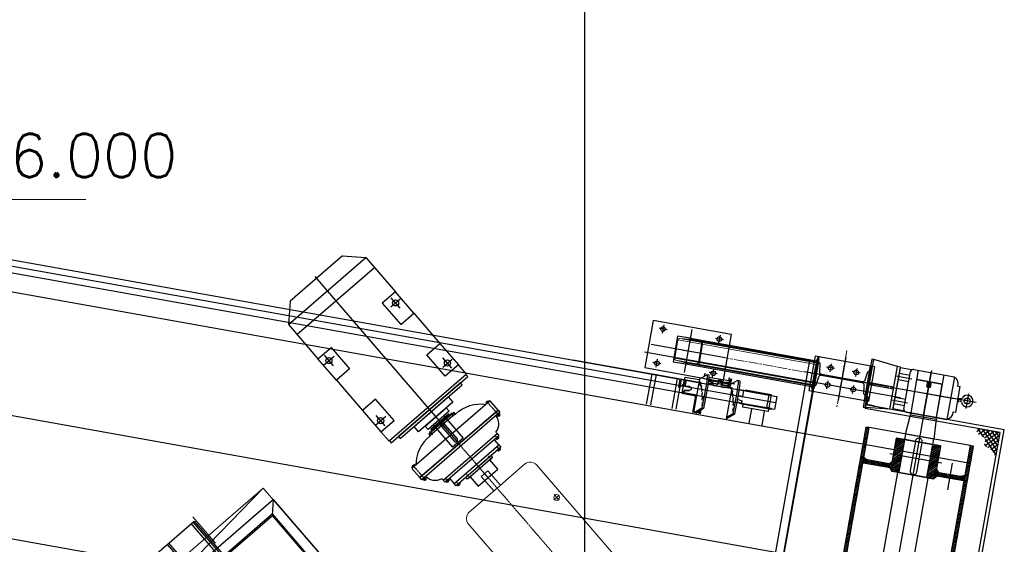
# Model space of a CAD drawing. Header units: inches. Extents: x -204116 to 930598, y -391373 to 256461.
# Tile 60 of 225: x 2066 to 7740, y 38818 to 41839. Entities that reach past the tile are written whole.
import ezdxf

# ---------------------------------------------------------------- set-up
doc = ezdxf.new("R2010")
doc.units = ezdxf.units.IN
doc.header["$LTSCALE"] = 10
doc.header["$MEASUREMENT"] = 0
doc.linetypes.add('CENTER', pattern=[2, 1.25, -0.25, 0.25, -0.25])
doc.linetypes.add('CHAIN', pattern=[0.3543, 0.2362, -0.0295, 0.0591, -0.0295])
for name, color, linetype, lineweight in [('CHATCH', 15, 'Continuous', 5), ('CSYMBOLS', 3, 'Continuous', 15), ('CTEXT2', 3, 'Continuous', 25)]:
    doc.layers.add(name, color=color, linetype=linetype, lineweight=lineweight)
doc.layers.add('CHUTES', color=161, linetype='Continuous')
doc.styles.get("Standard").update_dxf_attribs({"font": 'simplex.shx'})
pattern_1 = [(34.87333, (1615.108, 38260.726), (4.901447, -7.033035), [])]
pattern_2 = [(304.87333, (4645.667, 36210.9455), (-7.033035, -4.901447), [])]

# ---------------------------------------------------------------- blocks, each defined once
blk = doc.blocks.new('A$C1C996791')
at = {"layer": 'CHUTES'}
for p, q in [((0, 199.9), (0, -199.9)), ((20, 199.9), (20, -199.9)), ((269.7, 199.9), (269.7, -199.9))]:
    blk.add_line(p, q, dxfattribs=at)
for points in [[(0, 199.9), (269.7, 199.9)], [(269.7, 189.9), (20, 189.9)], [(20, 177.5), (269.7, 177.5)], [(269.7, 6.2), (20, 6.2)], [(20, -6.2), (269.7, -6.2)], [(269.7, -199.9), (0, -199.9)], [(20, -177.5), (269.7, -177.5)], [(269.7, -189.9), (20, -189.9)]]:
    blk.add_lwpolyline(points, dxfattribs=at)
blk = doc.blocks.new('EB5')
at = {"layer": 'CHATCH'}
for p, q in [((-4.123, -0.68), (-2.479, -0.68)), ((-3.883, -0.395), (-2.479, -0.395)), ((-3.516, -0.109), (-2.479, -0.109)), ((-4.397, -1.252), (-2.479, -1.252)), ((-4.288, -0.966), (-2.479, -0.966)), ((-4.459, -1.537), (-2.479, -1.537)), ((-0.499, -2.101), (-2.479, -2.101)), ((-0.561, -2.387), (-2.479, -2.387)), ((-0.67, -2.672), (-2.479, -2.672)), ((-0.835, -2.958), (-2.479, -2.958)), ((-1.075, -3.244), (-2.479, -3.244)), ((-1.442, -3.53), (-2.479, -3.53))]:
    blk.add_line(p, q, dxfattribs=at)
at = {"layer": 'CSYMBOLS'}
for p, q in [((-2.479, 0.961), (-2.479, -4.519)), ((19.597, -1.819), (-5.259, -1.819))]:
    blk.add_line(p, q, dxfattribs=at)
blk.add_circle((-2.479, -1.819), 2, dxfattribs=at)

msp = doc.modelspace()

# ---------------------------------------------------------------- hatches: boundary and pattern name
at = {"ltscale": 1.5}
h = msp.add_hatch(dxfattribs=at)
h.set_pattern_fill('ANSI31', color=250, scale=2.7)
h.set_pattern_definition(pattern_1)
h.paths.add_polyline_path([(6680.7, 37914.7), (6962, 39489.8), (6944.3, 39492.9), (6942, 39491.3), (6661.3, 37920.2), (6663, 37917.8)])
at = {"linetype": 'Continuous'}
h = msp.add_hatch(dxfattribs=at)
h.set_pattern_fill('ANSI37', color=250, scale=150, angle=-90, style=0)
h.set_pattern_definition([(124.8733262, (1272106.667, -43640.657), (15.38284026, 10.72057486), []), (34.8733262, (1272106.667, -43640.657), (10.72057486, -15.38284026), [])])
edge = h.paths.add_edge_path()
edge.add_spline(control_points=[(7689.3, 39307.7), (7684.4, 39329.7), (7676.2, 39366.7), (7615.4, 39383.9), (7644.6, 39437), (7582, 39444.7), (7579.7, 39475.3), (7578.8, 39486.2)], knot_values=[0, 0, 0, 0, 64.288846, 108.136479, 138.602801, 193.667796, 224.500557, 224.500557, 224.500557, 224.500557], degree=3, periodic=0)
edge.add_line((7578.8, 39486.2), (7716.8, 39461.6))
edge.add_line((7716.8, 39461.6), (7689.3, 39307.7))
at = {"ltscale": 1.5}
h = msp.add_hatch(dxfattribs=at)
h.set_pattern_fill('ANSI31', color=250, scale=2.7)
h.set_pattern_definition([(34.87333, (5549.1545, 37385.386), (4.901447, -7.033035), [])])
h.paths.add_polyline_path([(7165.6, 39420.9), (7132, 39232.9), (7129.7, 39231.2), (7091.8, 39238), (7090.1, 39240.3), (7096.8, 39277.7), (7091.9, 39278.6), (7118.8, 39429.2), (7121.1, 39430.9), (7163.9, 39423.2)])
h = msp.add_hatch(dxfattribs=at)
h.set_pattern_fill('ANSI31', color=250, scale=2.7)
h.set_pattern_definition(pattern_1)
h.paths.add_polyline_path([(7279.2, 37807.8), (7281.5, 37809.4), (7562.1, 39380.5), (7560.5, 39382.9), (7542.8, 39386), (7261.5, 37810.9)])
h = msp.add_hatch(dxfattribs=at)
h.set_pattern_fill('ANSI31', color=250, scale=2.7)
h.set_pattern_definition([(34.87333, (5558.999, 37383.628), (4.901447, -7.033035), [])])
h.paths.add_polyline_path([(7328, 39391.9), (7294.4, 39203.9), (7296, 39201.5), (7333.9, 39194.8), (7336.2, 39196.4), (7342.9, 39233.8), (7347.9, 39232.9), (7374.8, 39383.5), (7373.1, 39385.8), (7330.3, 39393.5)])
h = msp.add_hatch(color=250, dxfattribs=at)
h.dxf.hatch_style = 1
h.paths.add_polyline_path([(6926.9, 39287.8), (6926, 39287.9), (6931.2, 39317.5), (6951.5, 39303.7), (6927.8, 39292.7)])
h = msp.add_hatch(dxfattribs=at)
h.set_pattern_fill('ANSI31', color=250, scale=2.7, angle=90)
h.set_pattern_definition([(304.87333, (4635.8225, 36212.704), (-7.033035, -4.901447), [])])
h.paths.add_polyline_path([(7093.3, 39258.1), (7096.8, 39277.7), (6951.5, 39303.7), (6927.8, 39292.7), (6926.9, 39287.8)])
h = msp.add_hatch(color=250, dxfattribs=at)
h.dxf.hatch_style = 1
h.paths.add_polyline_path([(7339.4, 39214.1), (7337, 39200.3), (7353.2, 39211.6)])
h.paths.add_polyline_path([(7093.3, 39258.1), (7090.8, 39244.3), (7079.5, 39260.5)])
h.paths.add_polyline_path([(7347.9, 39232.9), (7350.3, 39246.7), (7361.6, 39230.5)])
h.paths.add_polyline_path([(7091.9, 39278.6), (7094.4, 39292.4), (7078.1, 39281.1)])
h = msp.add_hatch(dxfattribs=at)
h.set_pattern_fill('ANSI31', color=250, scale=2.7, angle=90)
h.set_pattern_definition(pattern_2)
h.paths.add_polyline_path([(7425.5, 39198.7), (7429, 39218.4), (7342.9, 39233.8), (7339.4, 39214.1)])
h = msp.add_hatch(dxfattribs=at)
h.set_pattern_fill('ANSI31', color=250, scale=2.7, angle=90)
h.set_pattern_definition(pattern_2)
h.paths.add_polyline_path([(7505.8, 39184.4), (7506.7, 39189.3), (7488.2, 39207.8), (7432.1, 39217.9), (7428.6, 39198.2)])
h = msp.add_hatch(color=250, dxfattribs=at)
h.dxf.hatch_style = 1
h.paths.add_polyline_path([(7505.8, 39184.4), (7506.8, 39184.2), (7512, 39213.7), (7488.2, 39207.8), (7506.7, 39189.3)])

# ---------------------------------------------------------------- linework, layer by layer
at = {"color": 250}
for p, q in [((5322.3, 32819.1), (5322.4, 46289.6)), ((-19621.3, 44321.5, 0), (6429.6, 39668.6, 0)), ((6423, 39631.7, 0), (-19621.3, 44283.4, -0.7)), ((6416.5, 39594.8, 0), (-19621.2, 44245.3, 0)), ((-19620.2, 43424.9, 2), (7557.7, 38570.7, 2)), ((7544.9, 39284.1), (-5808.5, 41669.1, -0.3)), ((3614.3, 40083.6, 13261716.8), (4061, 40469.1, 13261716.8)), ((3927, 40479, 13261716.8), (3624.2, 40217.6, 13261716.8)), ((3927, 40479, 13261716.8), (4061, 40469.1, 13261716.8)), ((4061, 40469.1, 13261716.8), (4231.2, 40271.9, 13261716.8)), ((3663.3, 40026.8, 13261716.8), (4110, 40412.3, 13261716.8)), ((3766.3, 40359, 13261716.8), (4591, 39403.5, 13261716.8)), ((7298.8, 37905.9), (-6054.7, 40290.9, -0.3)), ((4205.8, 40184.6, 13261716.8), (4259.2, 40230.7, 13261716.8)), ((4258.6, 40177.4, 13261716.8), (4206.4, 40237.9, 13261716.8)), ((3624.2, 40217.6, 13261716.8), (3614.3, 40083.6, 13261716.8)), ((4337.7, 40148.5, 13261716.8), (4488, 39974.4, 13261716.8)), ((3614.3, 40083.6, 13261716.8), (3784.5, 39886.4, 13261716.8)), ((5796.5, 40053.5, 6145078.7), (5750.2, 40061.7, 6145078.7)), ((5777.4, 40080.7, 6145078.7), (5769.2, 40034.5, 6145078.7)), ((5857.5, 40017.2, 6145078.7), (5831.1, 39869.5, 6145078.7)), ((5931.4, 40004, 6145078.7), (5857.5, 40017.2, 6145078.7)), ((5940.3, 40053.9, -31.1), (5896.1, 39806.4, -31.1)), ((5930.8, 40000.8, 6145078.7), (5931.4, 40004, 6145078.7)), ((6121.3, 39995.4, 6145078.7), (6075, 40003.7, 6145078.7)), ((6102.3, 40022.7, 6145078.7), (6094, 39976.4, 6145078.7)), ((6132.3, 39891.9, -31.1), (5704.1, 39968.4, -31.1)), ((3817.7, 39849.6, 13261716.8), (3878.2, 39901.8, 13261716.8)), ((3874, 39845.5, 13261716.8), (3821.8, 39906, 13261716.8)), ((4557.2, 39831.5, 13261716.8), (4505, 39891.9, 13261716.8)), ((6668.8, 39867.2, -31.1), (6674.1, 39896.7, -31.1)), ((6668.8, 39867.2, -31.1), (6674.1, 39896.7, -31.1)), ((6826.2, 39895.6, -31.1), (6782, 39648.2, -31.1)), ((6826.2, 39895.6, -31.1), (6782, 39648.2, -31.1)), ((4504.4, 39838.7, 13261716.8), (4557.8, 39884.7, 13261716.8)), ((4641.2, 39796.9, 13261716.8), (4594.5, 39851, 13261716.8)), ((5256.1, 39880.8), (5905.5, 39764.8)), ((5448.5, 39846.4), (5708, 39800.1)), ((5761.3, 39856.6, 6145078.7), (5715, 39864.8, 6145078.7)), ((5734, 39837.6, 6145078.7), (5742.3, 39883.9, 6145078.7)), ((5831.1, 39869.5, 6145078.7), (5905, 39856.3, 6145078.7)), ((5905, 39856.3, 6145078.7), (5905.5, 39859.5, 6145078.7)), ((6671.4, 39882, -31.1), (6663.6, 39883.4, -31.1)), ((6671.4, 39882, -31.1), (6663.6, 39883.4, -31.1)), ((6762.2, 39830.2, -31.1), (6716, 39838.4, -31.1)), ((6762.2, 39830.2, -31.1), (6716, 39838.4, -31.1)), ((6743.2, 39857.4, -31.1), (6735, 39811.2, -31.1)), ((6743.2, 39857.4, -31.1), (6735, 39811.2, -31.1)), ((6890.9, 39831.1, -31.1), (6882.6, 39784.8, -31.1)), ((6890.9, 39831.1, -31.1), (6882.6, 39784.8, -31.1)), ((6964.1, 39814.4, -31.1), (6969.4, 39844, -31.1)), ((7125.1, 39841.6), (6988.4, 39881.2, -31.1)), ((7140.1, 39834.3), (7097.7, 39597.1)), ((7206.7, 39822.4), (7140.1, 39834.3)), ((5708, 39800.1), (5676.7, 39625.2)), ((5703.8, 39620.7), (5735, 39795.3)), ((5708, 39800.1), (5735, 39795.3)), ((5735, 39795.3), (5857.4, 39773.4)), ((5826.3, 39599.3), (5857.4, 39773.4)), ((5857.4, 39773.4), (5879.3, 39769.5)), ((5897.6, 39766.2), (5900.2, 39781)), ((5900.2, 39781), (5984.2, 39766)), ((5985.1, 39770.9), (6026.6, 39794.6)), ((6012.8, 39786.8), (6016.1, 39804)), ((6022.6, 39796.2), (6021.8, 39791.9)), ((6027, 39794.7), (6036.8, 39793)), ((6028.3, 39794.5), (6028.5, 39795.2)), ((6152.3, 39758.6), (6038, 39779)), ((6086.1, 39798.6, 6145078.7), (6039.9, 39806.8, 6145078.7)), ((6058.9, 39779.6, 6145078.7), (6067.1, 39825.8, 6145078.7)), ((6155.1, 39779.2), (6151.2, 39758.8)), ((7018.3, 39733.7, -31.1), (6590, 39810.1, -31.1)), ((7018.3, 39733.7, -31.1), (6590, 39810.1, -31.1)), ((6909.9, 39803.8, -31.1), (6863.6, 39812.1, -31.1)), ((6909.9, 39803.8, -31.1), (6863.6, 39812.1, -31.1)), ((6966.8, 39829.2, -31.1), (6974.6, 39827.8, -31.1)), ((7098.7, 39602.5), (7139.1, 39828.9)), ((7116.8, 39787.2), (7206.6, 39771.1)), ((7132.2, 39790), (7132.1, 39789.6)), ((7132.2, 39790), (7132.2, 39790.4)), ((7218.2, 39824.9), (7453.4, 39782.9)), ((7453.4, 39782.9), (7409.5, 39536.8)), ((3891.1, 39763, 13261716.8), (4041.3, 39588.9, 13261716.8)), ((5848.2, 39595.3), (5879.3, 39769.5)), ((5879.3, 39769.5), (5896.1, 39766.5)), ((5896.1, 39766.5), (5882.1, 39687.7)), ((5896.1, 39766.5), (5905.5, 39764.8)), ((5898.6, 39726.2), (5905.5, 39764.8)), ((5899.7, 39726), (5898.6, 39726.2)), ((5906.6, 39764.6), (5899.7, 39726)), ((5925.6, 39725.8), (5899.7, 39726)), ((5905.5, 39764.8), (5906.6, 39764.6)), ((5906.6, 39764.6), (5981.6, 39751.2)), ((5950.3, 39576), (5985.1, 39770.9)), ((5980.3, 39737.2), (5985.2, 39736.4)), ((5983.4, 39755), (5988.3, 39754.1)), ((6023.4, 39744.6), (5997.7, 39601)), ((6033.2, 39742.9), (6007.5, 39599.2)), ((6035.5, 39756.8), (6052.1, 39753.9)), ((6049.5, 39757), (6036.1, 39761.4)), ((6037.3, 39771.4), (6051.3, 39766.8)), ((6051.3, 39766.8), (6049.5, 39757)), ((6058.2, 39746.6), (6049.5, 39757)), ((6051.3, 39766.8), (6060, 39756.4)), ((6060, 39756.4), (6058.2, 39746.6)), ((6090, 39740.9), (6058.2, 39746.6)), ((6091.9, 39750.7), (6060, 39756.4)), ((6084.5, 39728.8), (6086.8, 39741.5)), ((6089.2, 39753.9), (6090.1, 39758.8)), ((6091.9, 39750.7), (6089.2, 39753.8)), ((6090, 39740.9), (6091.9, 39750.7)), ((6096, 39762.8), (6090.2, 39758.9)), ((6109, 39724.2), (6114.7, 39754.2)), ((6110.7, 39760.1), (6114.6, 39754.3)), ((6111.9, 39739.5), (6113.8, 39749.3)), ((6114.5, 39736.5), (6111.9, 39739.6)), ((6113.8, 39749.4), (6116.3, 39746.3)), ((6116.3, 39746.3), (6114.5, 39736.5)), ((6146.3, 39730.8), (6114.5, 39736.5)), ((6148.1, 39740.6), (6116.3, 39746.3)), ((6139.2, 39541.1), (6172.5, 39718)), ((6139.4, 39751), (6157.9, 39751.8)), ((6148.1, 39740.6), (6139.4, 39751)), ((6146, 39730.9), (6145.5, 39728.3)), ((6146.3, 39730.8), (6148.1, 39740.6)), ((6156.1, 39742), (6147.3, 39741.6)), ((6148, 39741.7), (6147.9, 39740.9)), ((6152.3, 39758.6), (6157.9, 39751.8)), ((6153.1, 39726.2), (6156.1, 39742)), ((6156.1, 39742), (6157.9, 39751.8)), ((6157.9, 39751.8), (6161.6, 39771.4)), ((6167.5, 39770.3), (6158.9, 39724.5)), ((6160.6, 39723.9), (6163.3, 39739.1)), ((6160.7, 39734.4), (6162.4, 39734.2)), ((6163.3, 39739.1), (6204.7, 39762.8)), ((6164.4, 39722.6), (6166.5, 39722.3)), ((6205.2, 39762.9), (6215, 39761.2)), ((6643.3, 39724.4, -31.1), (6635.4, 39725.9, -31.1)), ((6643.3, 39724.4, -31.1), (6635.4, 39725.9, -31.1)), ((6744.7, 39731.7, -31.1), (6698.4, 39740, -31.1)), ((6744.7, 39731.7, -31.1), (6698.4, 39740, -31.1)), ((6717.4, 39712.7, -31.1), (6725.7, 39759, -31.1)), ((6717.4, 39712.7, -31.1), (6725.7, 39759, -31.1)), ((6865.1, 39686.4, -31.1), (6873.3, 39732.6, -31.1)), ((6865.1, 39686.4, -31.1), (6873.3, 39732.6, -31.1)), ((7460.1, 39578.4), (7486.5, 39726.4)), ((7471.9, 39729), (7486.5, 39726.4)), ((5882.1, 39687.7), (5963.1, 39673.2)), ((5883, 39692.6), (5892.3, 39691)), ((5892.3, 39691), (5894.7, 39704.3)), ((5893.4, 39690.8), (5892.3, 39691)), ((5895.8, 39704.1), (5893.4, 39690.8)), ((5968.4, 39677.4), (5893.4, 39690.8)), ((5924.3, 39704), (5894.7, 39704.3)), ((5894.7, 39704.3), (5895.8, 39704.1)), ((5895.8, 39704.1), (5925.3, 39703.8)), ((5945.9, 39576.8), (5963.1, 39673.2)), ((5963.1, 39673.2), (5967.5, 39672.5)), ((6201.6, 39712.8), (6175.9, 39569.1)), ((6211.4, 39711), (6185.7, 39567.4)), ((6207.1, 39675.5), (6231.5, 39666.8)), ((6232.5, 39666.6), (6208.1, 39675.3)), ((6211.2, 39710.2), (6239.4, 39705.2)), ((6231.5, 39666.8), (6232.5, 39666.6)), ((6232.5, 39666.6), (6239.4, 39705.2)), ((6239.4, 39705.2), (6385.1, 39679.1)), ((6248.5, 39706.6), (6248, 39703.6)), ((6248.5, 39706.6), (6396.2, 39680.2)), ((6372, 39605.3), (6385.1, 39679.1)), ((6396.2, 39680.2), (6382.4, 39603.4)), ((6429.6, 39668.6, 0), (6416.5, 39594.8, 0)), ((6892.3, 39705.4, -31.1), (6846.1, 39713.6, -31.1)), ((6892.3, 39705.4, -31.1), (6846.1, 39713.6, -31.1)), ((6938.6, 39671.7, -31.1), (6946.5, 39670.3, -31.1)), ((7474.4, 39660.2), (7490.6, 39657.3)), ((7533.6, 39684.7), (7518.6, 39600.6)), ((4777, 39643.3, 13261716.8), (4326.6, 39254.6, 13261716.8)), ((4753, 39632.1, 13261716.8), (4753.5, 39633.5, 13261716.8)), ((4757.7, 39626.7, 13261716.8), (4753, 39632.1, 13261716.8)), ((4753.5, 39633.5, 13261716.8), (4766, 39644.2, 13261716.8)), ((4761.3, 39629.8, 13261716.8), (4756.6, 39635.2, 13261716.8)), ((4768.5, 39636, 13261716.8), (4763.9, 39641.4, 13261716.8)), ((4766, 39644.2, 13261716.8), (4767.5, 39644.5, 13261716.8)), ((4767.5, 39644.5, 13261716.8), (4772.1, 39639.1, 13261716.8)), ((4822.8, 39590.3, 13261716.8), (4777, 39643.3, 13261716.8)), ((6226.2, 39631.3), (6198, 39636.4)), ((6201.2, 39654.4), (6228.6, 39644.6)), ((6220, 39632.4), (6219, 39626.5)), ((6396.2, 39594.9), (6219, 39626.5)), ((6226.2, 39631.3), (6228.6, 39644.6)), ((6226.2, 39631.3), (6372, 39605.3)), ((6233.7, 39623.9), (6230.9, 39608.1)), ((6378.6, 39581.8), (6230.9, 39608.1)), ((6397.2, 39600.8), (6372, 39605.3)), ((7081.2, 39595.4), (6939.1, 39605.6, -31.1)), ((7092.2, 39649.4), (7182, 39633.3)), ((7473.3, 39652.4), (7469.4, 39630.4)), ((7471.6, 39644.7), (7487.9, 39641.8)), ((4116.3, 39503.7, 13261716.8), (4176.8, 39555.9, 13261716.8)), ((4172.6, 39499.5, 13261716.8), (4120.4, 39560, 13261716.8)), ((4822.8, 39590.3, 13261716.8), (4372.4, 39201.6, 13261716.8)), ((4435.9, 39481, 13261716.8), (4537.1, 39568.3, 13261716.8)), ((4541.7, 39563, 13261716.8), (4440.4, 39475.7, 13261716.8)), ((4510.2, 39558.4, 13261716.8), (4621.3, 39429.7, 13261716.8)), ((4541.7, 39563, 13261716.8), (4537.1, 39568.3, 13261716.8)), ((4813.9, 39561.6, 13261716.8), (4818.6, 39556.1, 13261716.8)), ((4817.5, 39564.7, 13261716.8), (4822.2, 39559.3, 13261716.8)), ((4818.6, 39556.1, 13261716.8), (4820, 39556.4, 13261716.8)), ((4820, 39556.4, 13261716.8), (4832.5, 39567.2, 13261716.8)), ((4822.7, 39558.7, 13261716.8), (4826.7, 39554.1, 13261716.8)), ((4824.7, 39570.9, 13261716.8), (4829.4, 39565.5, 13261716.8)), ((4826.7, 39554.1, 13261716.8), (4833.9, 39560.3, 13261716.8)), ((4828.1, 39554, 13261716.8), (4826.7, 39554.1, 13261716.8)), ((4828.1, 39554, 13261716.8), (4833.8, 39558.9, 13261716.8)), ((4833, 39568.6, 13261716.8), (4828.3, 39574, 13261716.8)), ((4829.9, 39564.9, 13261716.8), (4833.9, 39560.3, 13261716.8)), ((4832.5, 39567.2, 13261716.8), (4833, 39568.6, 13261716.8)), ((4833.8, 39558.9, 13261716.8), (4833.9, 39560.3, 13261716.8)), ((5997.7, 39601), (5953.2, 39575.4)), ((5963, 39573.7), (5965.6, 39575.2)), ((5965.2, 39573.3), (5965.6, 39575.2)), ((6007.5, 39599.2), (5965.6, 39575.2)), ((5976.8, 39581.6), (5975, 39571.6)), ((5982.9, 39585.1), (5980.2, 39570.7)), ((5986.1, 39569.6), (5989.7, 39589)), ((5989.8, 39569), (5994, 39591.5)), ((6007.5, 39599.2), (5997.7, 39601)), ((6185.7, 39567.4), (6139.7, 39541)), ((6175.9, 39569.1), (6140.7, 39549)), ((6175.9, 39569.1), (6185.7, 39567.4)), ((6270.2, 39515.4), (6285.1, 39598.5)), ((6344, 39502), (6358.9, 39585.3)), ((6381.4, 39597.5), (6378.6, 39581.8)), ((6397.2, 39600.8), (6396.2, 39594.9)), ((7164.3, 39585.2), (7097.7, 39597.1)), ((7174.2, 39578.8), (7409.5, 39536.8)), ((7445.4, 39581), (7460.1, 39578.4)), ((4449.7, 39506.1, 13261716.8), (4560.7, 39377.4, 13261716.8)), ((4486.9, 39507.3, 13261716.8), (4570, 39411, 13261716.8)), ((4503.5, 39521.7, 13261716.8), (4586.7, 39425.4, 13261716.8)), ((4194.6, 39411.4, 13261716.8), (4147.8, 39465.5, 13261716.8)), ((4440.4, 39475.7, 13261716.8), (4435.9, 39481, 13261716.8)), ((4819.4, 39435.5, 13261716.8), (4824.1, 39430.1, 13261716.8)), ((4827.7, 39433.2, 13261716.8), (4823, 39438.6, 13261716.8)), ((4827.2, 39431.8, 13261716.8), (4827.7, 39433.2, 13261716.8)), ((4621.3, 39429.7, 13261716.8), (4560.7, 39377.4, 13261716.8)), ((4827.5, 39389.7, 13261716.8), (4801.4, 39420, 13261716.8)), ((4808.6, 39426.2, 13261716.8), (4813.2, 39420.8, 13261716.8)), ((4812.2, 39429.3, 13261716.8), (4816.9, 39423.9, 13261716.8)), ((4813.2, 39420.8, 13261716.8), (4814.7, 39421.1, 13261716.8)), ((4814.7, 39421.1, 13261716.8), (4827.2, 39431.8, 13261716.8)), ((4818.7, 39360.9, 13261716.8), (4823.3, 39355.5, 13261716.8)), ((4822.3, 39364, 13261716.8), (4826.9, 39358.6, 13261716.8)), ((4823.3, 39355.5, 13261716.8), (4824.8, 39355.8, 13261716.8)), ((4824.8, 39355.8, 13261716.8), (4837.3, 39366.6, 13261716.8)), ((4829.5, 39370.3, 13261716.8), (4834.2, 39364.9, 13261716.8)), ((4837.8, 39368, 13261716.8), (4833.1, 39373.4, 13261716.8)), ((4837.3, 39366.6, 13261716.8), (4837.8, 39368, 13261716.8)), ((4327.3, 39265.6, 13261716.8), (4326.8, 39264.2, 13261716.8)), ((4326.8, 39264.2, 13261716.8), (4331.5, 39258.8, 13261716.8)), ((4339.8, 39276.4, 13261716.8), (4327.3, 39265.6, 13261716.8)), ((4335.1, 39261.9, 13261716.8), (4330.5, 39267.3, 13261716.8)), ((4342.3, 39268.1, 13261716.8), (4337.7, 39273.5, 13261716.8)), ((4341.3, 39276.6, 13261716.8), (4339.8, 39276.4, 13261716.8)), ((4345.9, 39271.2, 13261716.8), (4341.3, 39276.6, 13261716.8)), ((4690.4, 39250.2, 13261716.8), (4758.2, 39308.8, 13261716.8)), ((4372.4, 39201.6, 13261716.8), (4326.6, 39254.6, 13261716.8)), ((4402.1, 39206.1, 13261716.8), (4406.8, 39200.7, 13261716.8)), ((4392.4, 39188.3, 13261716.8), (4387.7, 39193.7, 13261716.8)), ((4391.3, 39196.8, 13261716.8), (4396, 39191.4, 13261716.8)), ((4393.8, 39188.6, 13261716.8), (4392.4, 39188.3, 13261716.8)), ((4406.3, 39199.3, 13261716.8), (4393.8, 39188.6, 13261716.8)), ((4396.5, 39190.8, 13261716.8), (4400.5, 39186.2, 13261716.8)), ((4398.5, 39203, 13261716.8), (4403.2, 39197.6, 13261716.8)), ((4407.7, 39192.4, 13261716.8), (4400.5, 39186.2, 13261716.8)), ((4401.9, 39186.1, 13261716.8), (4400.5, 39186.2, 13261716.8)), ((4407.6, 39191, 13261716.8), (4401.9, 39186.1, 13261716.8)), ((4403.7, 39197.1, 13261716.8), (4407.7, 39192.4, 13261716.8)), ((4406.8, 39200.7, 13261716.8), (4406.3, 39199.3, 13261716.8)), ((4407.6, 39191, 13261716.8), (4407.7, 39192.4, 13261716.8)), ((4527.1, 39173.8, 13261716.8), (4522.4, 39179.2, 13261716.8)), ((4526, 39182.3, 13261716.8), (4530.7, 39176.9, 13261716.8)), ((4528.5, 39174, 13261716.8), (4527.1, 39173.8, 13261716.8)), ((4541, 39184.8, 13261716.8), (4528.5, 39174, 13261716.8)), ((4533.2, 39188.5, 13261716.8), (4537.9, 39183.1, 13261716.8)), ((4536.8, 39191.6, 13261716.8), (4541.5, 39186.2, 13261716.8)), ((4541.5, 39186.2, 13261716.8), (4541, 39184.8, 13261716.8)), ((4570.1, 39167.5, 13261716.8), (4544, 39197.8, 13261716.8)), ((4590.1, 39154.2, 13261716.8), (4585.5, 39159.6, 13261716.8)), ((4589.1, 39162.8, 13261716.8), (4593.8, 39157.4, 13261716.8)), ((4591.6, 39154.5, 13261716.8), (4590.1, 39154.2, 13261716.8)), ((4604.1, 39165.3, 13261716.8), (4591.6, 39154.5, 13261716.8)), ((4596.3, 39169, 13261716.8), (4601, 39163.6, 13261716.8)), ((4599.9, 39172.1, 13261716.8), (4604.6, 39166.7, 13261716.8)), ((4604.6, 39166.7, 13261716.8), (4604.1, 39165.3, 13261716.8)), ((3529, 39076, 17682291.1), (2125.5, 37864.6, 17682291.1)), ((3522.2, 38984.3, 17682291.1), (3529, 39076, 17682291.1)), ((4571.8, 37867.8, 17682291.1), (3529, 39076, 17682291.1)), ((3522.9, 38992.8, 17682291.1), (2208.7, 37858.5, 17682291.1)), ((2217.2, 37857.8, 17682291.1), (3522.2, 38984.3, 17682291.1)), ((5143.3, 37106.2, 17682291.1), (3522.2, 38984.3, 17682291.1)), ((4527.1, 37829.3, 17682291.1), (3522.9, 38992.8, 17682291.1))]:
    msp.add_line(p, q, dxfattribs=at)
at = {"color": 250, "lineweight": 0}
for p, q in [((5869.9, 40003.1, 6145078.7), (5928.3, 39998.9, 6145078.7)), ((5869.9, 40003.1, 6145078.7), (6655.8, 39862.7, -31.1)), ((5899.1, 40001, -31.1), (6656.3, 39865.7, -31.1)), ((5930.8, 40000.8, 6145078.7), (5931.4, 40004, 6145078.7)), ((5840.6, 39889.8, 6145078.7), (5859.3, 39994.9, 6145078.7)), ((5859.3, 39994.9, 6145078.7), (6654, 39852.9, -31.1)), ((5928.3, 39998.9, 6145078.7), (6656.9, 39868.7, -31.1)), ((5988.7, 39981.9, 6145078.7), (5932.5, 39998.1, 6145078.7)), ((5977, 39865.4, 6145078.7), (5995.8, 39970.5, 6145078.7)), ((6005.2, 39990.8, 6145078.7), (5978.8, 39843.1, 6145078.7)), ((5840.6, 39889.8, 6145078.7), (6635.3, 39747.9, -31.1)), ((5903.8, 39862.2, 6145078.7), (5847.6, 39878.4, 6145078.7)), ((5847.6, 39878.4, 6145078.7), (6633.5, 39738.1, -31.1)), ((5875.7, 39870.3, -31.1), (6633, 39735.1, -31.1)), ((5903.8, 39862.2, 6145078.7), (6632.5, 39732.1, -31.1)), ((5905, 39856.3, 6145078.7), (5905.5, 39859.5, 6145078.7)), ((5908.1, 39861.4, 6145078.7), (5966.4, 39857.2, 6145078.7))]:
    msp.add_line(p, q, dxfattribs=at)
at = {"color": 250, "linetype": 'Continuous'}
for p, q in [((5931.4, 40004, 6145078.7), (6657.8, 39874.2, -31.1)), ((5905, 39856.3, 6145078.7), (6631.5, 39726.6, -31.1)), ((6668.8, 39867.2, -31.1), (6619.6, 39876, -31.1)), ((6668.8, 39867.2, -31.1), (6619.6, 39876, -31.1)), ((6659.6, 39884.1, -31.1), (6629.7, 39716.7, -31.1)), ((6659.6, 39884.1, -31.1), (6629.7, 39716.7, -31.1)), ((6671.4, 39882, -31.1), (6641.5, 39714.6, -31.1)), ((6671.4, 39882, -31.1), (6641.5, 39714.6, -31.1)), ((6659.6, 39884.1, -31.1), (6671.4, 39882, -31.1)), ((6659.6, 39884.1, -31.1), (6671.4, 39882, -31.1)), ((7081.2, 39595.4), (7125.1, 39841.6)), ((7096.9, 39592.6), (7140.9, 39838.7)), ((7140.9, 39838.7), (7125.1, 39841.6)), ((6629.7, 39716.7, -31.1), (6641.5, 39714.6, -31.1)), ((6629.7, 39716.7, -31.1), (6641.5, 39714.6, -31.1)), ((6941.8, 39620.3, -31.1), (6938.2, 39600.7, -31.1)), ((7096.9, 39592.6), (7081.2, 39595.4))]:
    msp.add_line(p, q, dxfattribs=at)
at = {"color": 250, "linetype": 'CHAIN', "lineweight": 0, "ltscale": 23.990969}
for p, q in [((7493.4, 39648.8, 6989341), (5793.7, 39952.4, 6989341)), ((7493.4, 39648.8, -31.1), (5793.7, 39952.4, -31.1)), ((6833, 39933.6, -31.1), (6775.3, 39610.2, -31.1)), ((6833, 39933.6, -31.1), (6775.3, 39610.2, -31.1))]:
    msp.add_line(p, q, dxfattribs=at)
at = {"color": 250, "ltscale": 12.946239}
msp.add_line((7141, 39661), (5666, 39924.4), dxfattribs=at)
msp.add_line((7141, 39661), (5666, 39924.4), dxfattribs=at)
at = {"color": 250, "linetype": 'Continuous', "extrusion": (-0.175825, -0.984421, 0)}
for p, q in [((6225.7, 37670.9, -31.1), (6619.6, 39876, -31.1)), ((6274.9, 37662.1, -31.1), (6668.8, 39867.2, -31.1))]:
    msp.add_line(p, q, dxfattribs=at)
at = {"color": 250, "lineweight": 0, "extrusion": (-0.175825, -0.984421, 0)}
msp.add_line((6270, 37663, -31.1), (6663.9, 39868.1, -31.1), dxfattribs=at)
at = {"color": 250, "ltscale": 1.5}
for p, q in [((7320.5, 39819.4), (6903, 37481.3)), ((7382.3, 39738.7), (7234.7, 39765.1)), ((7313.2, 39721.6), (7293.5, 39725.1)), ((7300.8, 39754.3), (7295.5, 39724.8)), ((7316.5, 39751.5), (7311.3, 39722)), ((7451.4, 39656.3), (7141.3, 39711.7)), ((7542.8, 39386), (6962, 39489.8)), ((7165.9, 39422.9), (7163.9, 39423.2)), ((7165.6, 39420.9), (7328, 39391.9)), ((7165.9, 39422.9), (7328.3, 39393.8)), ((7328.3, 39393.8), (7330.3, 39393.5)), ((7380.1, 39285.6), (7079.9, 39339.2)), ((7415.2, 39132), (7442.4, 39284.6)), ((7301.3, 39199.6), (7124.1, 39231.2)), ((7132, 39232.9), (7294.4, 39203.9)), ((7432.1, 39217.9), (7429, 39218.4)), ((7428.6, 39198.2), (7425.5, 39198.7))]:
    msp.add_line(p, q, dxfattribs=at)
at = {"color": 250, "ltscale": 50}
for p, q in [((7134.5, 39803.2), (7196.6, 39792.1)), ((7244.5, 39820.2), (7200.5, 39574.1)), ((7392.2, 39793.9), (7348.2, 39547.8)), ((7127.9, 39766), (7190, 39754.9)), ((7109.9, 39665.4), (7172, 39654.3)), ((7103.3, 39628.1), (7165.4, 39617.1))]:
    msp.add_line(p, q, dxfattribs=at)
at = {"color": 250, "ltscale": 0.15}
msp.add_line((7161.8, 39596.8), (7200.3, 39812.4), dxfattribs=at)
at = {"color": 250, "linetype": 'CENTER', "ltscale": 100}
for p, q in [((7274.4, 39560.9), (7318.3, 39807)), ((7577.9, 39633.7), (7098, 39719.4))]:
    msp.add_line(p, q, dxfattribs=at)
at = {"color": 250, "ltscale": 0.952248}
msp.add_line((5864.2, 39721.4), (5873, 39770.6), dxfattribs=at)
msp.add_line((5864.2, 39721.4), (5873, 39770.6), dxfattribs=at)
at = {"color": 250, "ltscale": 0.824658}
msp.add_line((5864.2, 39721.4), (5893.2, 39741.6), dxfattribs=at)
at = {"color": 250, "ltscale": 0.476074}
msp.add_line((5893.2, 39741.6), (5897.6, 39766.2), dxfattribs=at)
at = {"color": 250, "ltscale": 3.428354}
msp.add_line((6187.5, 39739.8), (6010.3, 39771.5), dxfattribs=at)
at = {"color": 250, "linetype": 'CENTER', "ltscale": 0.25}
for p, q in [((4756.6, 39642.6, 13261716.8), (4829.5, 39558, 13261716.8)), ((4765.5, 39201.4, 13261716.8), (4486.5, 39524.6, 13261716.8)), ((4330.4, 39274.7, 13261716.8), (4403.3, 39190.2, 13261716.8))]:
    msp.add_line(p, q, dxfattribs=at)
at = {"color": 250, "linetype": 'CENTER'}
for p, q in [((4568.4, 39555.2, 13261716.8), (4551.3, 39575.1, 13261716.8)), ((4444.2, 39448, 13261716.8), (4427.1, 39467.9, 13261716.8)), ((4807, 39442.6, 13261716.8), (4824.2, 39422.7, 13261716.8)), ((4817.1, 39377.3, 13261716.8), (4834.3, 39357.4, 13261716.8)), ((4765.9, 39326.5, 13261716.8), (4783.1, 39306.6, 13261716.8)), ((4641.7, 39219.3, 13261716.8), (4658.9, 39199.4, 13261716.8)), ((4520.9, 39195.5, 13261716.8), (4538, 39175.7, 13261716.8)), ((4583.9, 39176, 13261716.8), (4601.1, 39156.1, 13261716.8))]:
    msp.add_line(p, q, dxfattribs=at)
at = {"color": 250, "ltscale": 0.25}
for p, q in [((4823.4, 39559.4, 13261716.8), (4828.1, 39554, 13261716.8)), ((4829.1, 39564.3, 13261716.8), (4833.8, 39558.9, 13261716.8)), ((4397.2, 39191.5, 13261716.8), (4401.9, 39186.1, 13261716.8)), ((4402.9, 39196.4, 13261716.8), (4407.6, 39191, 13261716.8))]:
    msp.add_line(p, q, dxfattribs=at)
at = {"color": 250, "lineweight": 13}
for p, q in [((4817.1, 39141.6, 13261716.8), (4976.1, 39278.8, 13261716.8)), ((5046.6, 39273.6, 13261716.8), (5820.9, 38376.6, 13261716.8)), ((4764.2, 39241.2, 13261716.8), (4726.3, 39208.5, 13261716.8)), ((4726.3, 39208.5, 13261716.8), (4798.2, 39125.3, 13261716.8)), ((4764.2, 39241.2, 13261716.8), (4836, 39157.9, 13261716.8)), ((4817.1, 39141.6, 13261716.8), (4658.1, 39004.4, 13261716.8)), ((4653, 38933.9, 13261716.8), (5427.2, 38036.8, 13261716.8))]:
    msp.add_line(p, q, dxfattribs=at)
at = {"color": 250, "linetype": 'CENTER', "lineweight": 5, "ltscale": 0.75}
msp.add_line((4745.2, 39224.9, 13261716.8), (5633.9, 38195.3, 13261716.8), dxfattribs=at)
at = {"color": 250, "linetype": 'Continuous', "lineweight": 9, "ltscale": 0.005}
for p in [(2069.5, 37932.5, 17682289.1), (2256.4, 37897, 17682291.1), (4972.8, 37400.2, 17682289.1)]:
    msp.add_line(p, (3470, 39141.3, 17682289.1), dxfattribs=at)
at = {"color": 250, "linetype": 'CENTER', "lineweight": 13, "ltscale": 0.75}
for p, q in [((5144.7, 39074.3, 13261716.8), (5176.5, 39101.7, 13261716.8)), ((5174.3, 39072.1, 13261716.8), (5146.9, 39103.9, 13261716.8))]:
    msp.add_line(p, q, dxfattribs=at)
at = {"color": 250, "linetype": 'Continuous', "lineweight": 0}
msp.add_line((3194.3, 38825.4, 17682291.1), (3063.6, 38976.8, 17682291.1), dxfattribs=at)
at = {"color": 250}
for points, elevation in [([(4155.5, 40206.6), (4262, 40083.2), (4337.7, 40148.5), (4231.2, 40271.9)], 13261716.8), ([(6168.8, 40025.1), (5716, 40105.9), (5667.6, 39835.2), (6120.4, 39754.3)], -31.1), ([(3860.2, 39951.7), (3966.8, 39828.4), (3891.1, 39763), (3784.5, 39886.4)], 13261716.8), ([(4518.8, 39785.7), (4412.3, 39909.1), (4488, 39974.4), (4594.5, 39851)], 13261716.8), ([(6994, 39839.6), (6649.5, 39901.1), (6614.3, 39704.2), (6958.9, 39642.7)], -31.1), ([(6994, 39839.6), (6649.5, 39901.1), (6614.3, 39704.2), (6958.9, 39642.7)], -31.1), ([(6674.1, 39896.7), (6666.2, 39898.1), (6631, 39701.2), (6638.9, 39699.8)], -31.1), ([(6674.1, 39896.7), (6666.2, 39898.1), (6631, 39701.2), (6638.9, 39699.8)], -31.1), ([(6988.4, 39881.2), (6976.4, 39883.4), (6927.2, 39607.7), (6939.1, 39605.6)], -31.1), ([(6969.4, 39844), (6977.3, 39842.6), (6942.1, 39645.7), (6934.2, 39647.1)], -31.1), ([(4649.1, 39783.9), (4639.3, 39795.3), (4196.4, 39413), (4206.3, 39401.7)], 13261716.8), ([(4616.9, 39736.3), (4607.1, 39747.6), (4248.3, 39437.9), (4258.1, 39426.6)], 13261716.8), ([(7104, 39723.4), (6964.6, 39748.3), (6962.9, 39738.5), (7102.3, 39713.6)], -31.1), ([(4365.2, 39466.2), (4339.1, 39496.5), (4535.9, 39666.4), (4562, 39636.1)], 13261716.8), ([(4223.5, 39530.8), (4117, 39654.2), (4041.3, 39588.9), (4147.8, 39465.5)], 13261716.8), ([(4419.4, 39479.9), (4403.1, 39498.9), (4524.2, 39603.4), (4540.5, 39584.5)], 13261716.8), ([(4382.8, 39189.5), (4372.4, 39201.6), (4822.8, 39590.3), (4833.2, 39578.2)], 13261716.8), ([(4574.4, 39568.3), (4567.6, 39576.2), (4423.7, 39451.9), (4430.5, 39444)], 13261716.8), ([(4517.5, 39174.9), (4507, 39187.1), (4817.5, 39455), (4827.9, 39442.9)], 13261716.8), ([(4580.6, 39155.4), (4570.1, 39167.5), (4827.5, 39389.7), (4838, 39377.6)], 13261716.8), ([(4781.2, 39328.6), (4790.7, 39317.7), (4646.8, 39193.5), (4637.3, 39204.4)], 13261716.8), ([(4822.3, 39250.4), (4775.5, 39304.6), (4662, 39206.6), (4708.7, 39152.4)], 13261716.8)]:
    msp.add_lwpolyline(points, close=True, dxfattribs=dict(at, elevation=elevation))
at = {"color": 250, "elevation": -31.1}
msp.add_lwpolyline([(6644.2, 39729.4), (6668.8, 39867.2), (6671.1, 39866.8, -0.373885), (6676.9, 39859.6), (6675.1, 39811.1, 0.373885), (6686.6, 39796.8), (6923, 39754.6, 0.373885), (6938.8, 39764), (6953.9, 39810.1, -0.373885), (6961.8, 39814.9), (6964.1, 39814.4), (6939.5, 39676.6), (6937.2, 39677, -0.373885), (6931.4, 39684.2), (6933.2, 39732.7, 0.373885), (6921.7, 39747), (6685.3, 39789.2, 0.373885), (6669.5, 39779.8), (6654.4, 39733.7, -0.373885), (6646.5, 39729)], format="xyb", close=True, dxfattribs=at)
msp.add_lwpolyline([(6644.2, 39729.4), (6668.8, 39867.2), (6671.1, 39866.8, -0.373885), (6676.9, 39859.6), (6675.1, 39811.1, 0.373885), (6686.6, 39796.8), (6923, 39754.6, 0.373885), (6938.8, 39764), (6953.9, 39810.1, -0.373885), (6961.8, 39814.9), (6964.1, 39814.4), (6939.5, 39676.6), (6937.2, 39677, -0.373885), (6931.4, 39684.2), (6933.2, 39732.7, 0.373885), (6921.7, 39747), (6685.3, 39789.2, 0.373885), (6669.5, 39779.8), (6654.4, 39733.7, -0.373885), (6646.5, 39729)], format="xyb", close=True, dxfattribs=at)
at = {"color": 250, "ltscale": 1.5}
for points in [[(7346.5, 39537.9), (7382.3, 39738.7), (7381.5, 39739.9), (7235.8, 39765.9), (7234.7, 39765.1), (7198.8, 39564.3)], [(7318.5, 39751.1), (7313.2, 39721.6), (7302.5, 39718.4), (7293.5, 39725.1), (7298.8, 39754.7)], [(7171.2, 39452.4), (7198.8, 39564.3), (7346.5, 39537.9), (7333.6, 39423.4)], [(7099.4, 38069.5), (7301.3, 39199.6), (7300.5, 39200.7), (7125.2, 39232), (7124.1, 39231.2), (6922.2, 38101.1), (6923, 38100), (7098.3, 38068.7), (7099.4, 38069.5)]]:
    msp.add_lwpolyline(points, dxfattribs=at)
at = {"color": 250, "linetype": 'Continuous', "elevation": 12290219.6}
msp.add_lwpolyline([(6950.5, 39669.6, -0.287676), (6954.6, 39663.8), (6947.6, 39624.4), (6986.9, 39617.4, -0.287676), (6991, 39611.6), (6941.8, 39620.3)], format="xyb", close=True, dxfattribs=at)
at = {"color": 250, "elevation": 13261716.8}
for points in [[(4567.6, 39576.2), (4574.4, 39568.3, 0.501204), (4578.9, 39569.3, -0.227067), (4754.3, 39623.7, 9.197668)], [(4557.7, 39567.7), (4553, 39563.6, -0.428837), (4550.7, 39563.6, 0.311296), (4541.7, 39563, -0.026042)], [(4817.5, 39455), (4814.2, 39458.8, -0.250678), (4812.3, 39467.2, 0.349828), (4810.5, 39558.6, -9.197668)], [(4423.7, 39451.9), (4430.5, 39444, -0.501204), (4428.8, 39439.7, 0.227067), (4349.3, 39274.2, -9.197668)], [(4433.5, 39460.4), (4438.3, 39464.5, 0.428837), (4438.6, 39466.8, -0.311296), (4440.4, 39475.7, 0.026042)], [(4507, 39187.1), (4503.8, 39190.8, 0.250678), (4495.7, 39193.9, -0.349828), (4405.5, 39209.1, 9.197668)]]:
    msp.add_lwpolyline(points, format="xyb", dxfattribs=at)
at = {"color": 250, "linetype": 'Continuous', "elevation": 12290219.6}
for points in [[(6616.5, 37799.2), (7414.7, 37656.6), (7740, 39477.8), (6941.8, 39620.3)], [(6620, 37818.9), (7398.6, 37679.8), (7716.8, 39461.6), (6938.2, 39600.7)]]:
    msp.add_lwpolyline(points, dxfattribs=at)
at = {"color": 250, "ltscale": 1.5}
for points in [[(6680.7, 37914.7), (6962, 39489.8), (6944.3, 39492.9), (6942, 39491.3), (6661.3, 37920.2), (6663, 37917.8)], [(7165.6, 39420.9), (7132, 39232.9), (7129.7, 39231.2), (7091.8, 39238), (7090.1, 39240.3), (7096.8, 39277.7), (7091.9, 39278.6), (7118.8, 39429.2), (7121.1, 39430.9), (7163.9, 39423.2)], [(7279.2, 37807.8), (7281.5, 37809.4), (7562.1, 39380.5), (7560.5, 39382.9), (7542.8, 39386), (7261.5, 37810.9)], [(7328, 39391.9), (7294.4, 39203.9), (7296, 39201.5), (7333.9, 39194.8), (7336.2, 39196.4), (7342.9, 39233.8), (7347.9, 39232.9), (7374.8, 39383.5), (7373.1, 39385.8), (7330.3, 39393.5)], [(6926.9, 39287.8), (6926, 39287.9), (6931.2, 39317.5), (6951.5, 39303.7), (6927.8, 39292.7)], [(7093.3, 39258.1), (7096.8, 39277.7), (6951.5, 39303.7), (6927.8, 39292.7), (6926.9, 39287.8)], [(7091.9, 39278.6), (7094.4, 39292.4), (7078.1, 39281.1)], [(7093.3, 39258.1), (7090.8, 39244.3), (7079.5, 39260.5)], [(7339.4, 39214.1), (7337, 39200.3), (7353.2, 39211.6)], [(7425.5, 39198.7), (7429, 39218.4), (7342.9, 39233.8), (7339.4, 39214.1)], [(7347.9, 39232.9), (7350.3, 39246.7), (7361.6, 39230.5)], [(7505.8, 39184.4), (7506.7, 39189.3), (7488.2, 39207.8), (7432.1, 39217.9), (7428.6, 39198.2)], [(7505.8, 39184.4), (7506.8, 39184.2), (7512, 39213.7), (7488.2, 39207.8), (7506.7, 39189.3)]]:
    msp.add_lwpolyline(points, close=True, dxfattribs=at)
for points in [[(7296, 39201.5, -0.414214), (7294.4, 39203.9), (7333.6, 39423.4), (7171.2, 39452.4), (7132, 39232.9, -0.414214), (7129.7, 39231.2, -0.414214)], [(7236.6, 39235.5), (7266.8, 39404.8, 1), (7227.4, 39411.9), (7197.2, 39242.6, 1), (7236.6, 39235.5)]]:
    msp.add_lwpolyline(points, format="xyb", dxfattribs=at)
at = {"color": 250}
for centre, radius in [((4232.5, 40207.7, 13261716.8), 17.5), ((5773.3, 40057.6, 6145078.7), 13.5), ((6098.2, 39999.6, 6145078.7), 13.5), ((3847.9, 39875.7, 13261716.8), 17.5), ((4531.1, 39861.7, 13261716.8), 17.5), ((5738.2, 39860.7, 6145078.7), 13.5), ((6739.1, 39834.3, -31.1), 13.5), ((6739.1, 39834.3, -31.1), 13.5), ((6063, 39802.7, 6145078.7), 13.5), ((6886.8, 39807.9, -31.1), 13.5), ((6886.8, 39807.9, -31.1), 13.5), ((6721.5, 39735.9, -31.1), 13.5), ((6721.5, 39735.9, -31.1), 13.5), ((6869.2, 39709.5, -31.1), 13.5), ((6869.2, 39709.5, -31.1), 13.5), ((7526.2, 39642.9), 17), ((4146.5, 39529.8, 13261716.8), 17.5)]:
    msp.add_circle(centre, radius, dxfattribs=at)
at = {"color": 250, "lineweight": 13}
msp.add_circle((5160.6, 39088, 13261716.8), 16.5, dxfattribs=at)
at = {"color": 250, "lineweight": 0}
for centre, radius, start, end in [((5869.2, 39993.1, 6145078.7), 10, 85.8733, 169.8733), ((5928.4, 40001.3, 6145078.7), 2.4, 265.8733, 349.8733), ((5933.2, 40000.4, 6145078.7), 2.4, 169.8733, 253.8733), ((5985.9, 39972.2, 6145078.7), 10, 349.8733, 73.8733), ((5850.4, 39888.1, 6145078.7), 10, 169.8733, 253.8733), ((5903.2, 39859.9, 6145078.7), 2.4, 349.8733, 73.8733), ((5907.9, 39859, 6145078.7), 2.4, 85.8733, 169.8733), ((5967.2, 39867.2, 6145078.7), 10, 265.8733, 349.8733)]:
    msp.add_arc(centre, radius, start, end, dxfattribs=at)
at = {"color": 250, "ltscale": 0.15}
for centre, start, end in [((7215.5, 39809.7), 79.8733, 169.8733), ((7177, 39594), 169.8733, 259.8733)]:
    msp.add_arc(centre, 15.5, start, end, dxfattribs=at)
at = {"color": 250}
for centre, radius, start, end in [((7437.2, 39744), 37.8, 336.6273, 65.9024), ((7491.7, 39663.4), 6.18, 259.8733, 329.3383), ((7526.2, 39642.9), 33.9, 190.4083, 149.3383), ((4759.3, 39626.6, 13261716.8), 8.95, 107.3779, 130.3547), ((4770.1, 39626.9, 13261716.8), 15.8, 113.2108, 148.3867), ((4771.9, 39637.5, 13261716.8), 8.95, 131.2429, 154.2196), ((7486.8, 39635.7), 6.18, 10.4083, 79.8733), ((4814.1, 39563.2, 13261716.8), 8.95, 311.2429, 334.2196), ((4816, 39573.8, 13261716.8), 15.8, 293.2108, 328.3867), ((4826.7, 39574, 13261716.8), 8.95, 287.3779, 310.3547), ((7407.7, 39578.9), 37.8, 273.8442, 3.1194), ((4495.2, 39514.5, 13261716.8), 11, 40.7988, 220.7988), ((4578.3, 39418.2, 13261716.8), 11, 220.7988, 40.7988), ((4808.8, 39427.8, 13261716.8), 8.95, 311.2429, 334.2196), ((4810.6, 39438.4, 13261716.8), 15.8, 293.2108, 328.3867), ((4821.4, 39438.7, 13261716.8), 8.95, 287.3779, 310.3547), ((4818.9, 39362.5, 13261716.8), 8.95, 311.2429, 334.2196), ((4820.7, 39373.1, 13261716.8), 15.8, 293.2108, 328.3867), ((4831.5, 39373.4, 13261716.8), 8.95, 287.3779, 310.3547), ((4333.1, 39258.8, 13261716.8), 8.95, 107.3779, 130.3547), ((4343.9, 39259, 13261716.8), 15.8, 113.2108, 148.3867), ((4345.7, 39269.6, 13261716.8), 8.95, 131.2429, 154.2196), ((4387.9, 39195.3, 13261716.8), 8.95, 311.2429, 334.2196), ((4389.8, 39205.9, 13261716.8), 15.8, 293.2108, 328.3867), ((4400.5, 39206.2, 13261716.8), 8.95, 287.3779, 310.3547), ((4522.6, 39180.8, 13261716.8), 8.95, 311.2429, 334.2196), ((4524.5, 39191.4, 13261716.8), 15.8, 293.2108, 328.3867), ((4535.2, 39191.6, 13261716.8), 8.95, 287.3779, 310.3547), ((4585.7, 39161.2, 13261716.8), 8.95, 311.2429, 334.2196), ((4587.5, 39171.8, 13261716.8), 15.8, 293.2108, 328.3867), ((4598.3, 39172.1, 13261716.8), 8.95, 287.3779, 310.3547)]:
    msp.add_arc(centre, radius, start, end, dxfattribs=at)
at = {"color": 250, "lineweight": 13}
for centre, start, end in [((5008.7, 39241, 13261716.8), 40.7988, 130.7988), ((4690.8, 38966.5, 13261716.8), 130.7988, 220.7988)]:
    msp.add_arc(centre, 50, start, end, dxfattribs=at)
at = {"color": 250, "extrusion": (0, 0, -1)}
for centre, major_axis, ratio, start_param, end_param in [((6018.2, 39745.5), (8.8, 49.2), 0.104528, -0.087266, 1.570796), ((6028, 39743.8), (8.8, 49.2), 0.104528, 0, 1.570796), ((5924.4, 39714.9), (1.9, 10.8), 0.994522, 0.047793, 2.97635), ((5986.7, 39745.2), (-1.58, -8.86), 0.104528, 3.141593, 6.283185), ((6097.8, 39732), (-74.7, 14), 0.086678, 1.736021, 5.750821), ((6097.8, 39732), (-64.9, 12.2), 0.086678, 1.761341, 6.160872), ((6097.8, 39732), (-64.9, 12.2), 0.086678, 0.120255, 1.380251), ((6097.8, 39732), (-74.7, 14), 0.086678, 0.530193, 1.405572), ((6095.9, 39722.2), (-64.9, 12.2), 0.086678, 1.056663, 1.380251), ((6101.5, 39751.6), (-12.3, 2.3), 0.086678, 3.141593, 6.178068), ((6102.4, 39756.5), (-12.3, 2.3), 0.086678, 3.054477, 6.370301), ((6099.6, 39741.8), (-12.3, 2.3), 0.086678, 3.141593, 5.549429), ((6095.9, 39722.2), (-64.9, 12.2), 0.086678, 1.761341, 2.08493), ((6164.9, 39713.4), (1.58, 8.86), 0.104528, 0, 0.318483), ((6196.4, 39713.7), (8.8, 49.2), 0.104528, -0.087266, 1.570796), ((6206.2, 39711.9), (8.8, 49.2), 0.104528, 0, 1.570796), ((6169.4, 39705.1), (1.58, 8.86), 0.104528, 0.826771, 2.489355), ((6204.5, 39664.9), (1.9, 10.8), 0.994522, -0.120948, 0.165242), ((6203.4, 39665.1), (1.9, 10.8), 0.994522, 0.047793, 0.165242)]:
    msp.add_ellipse(centre, major_axis=major_axis, ratio=ratio, start_param=start_param, end_param=end_param, dxfattribs=at)
for centre, major_axis, ratio in [((5981.8, 39746.1), (1.58, 8.86), 0.104528), ((5991.2, 39736.9), (-1.58, -8.86), 0.104528), ((5994.8, 39723.8), (-1.58, -8.86), 0.104528), ((6103.3, 39761.4), (-7.37, 1.39), 0.086678), ((5997.3, 39706), (-1.58, -8.86), 0.104528), ((5998.9, 39683.7), (-1.58, -8.86), 0.104528), ((5999.5, 39657), (-1.58, -8.86), 0.104528), ((6172.9, 39692), (-1.58, -8.86), 0.104528), ((6175.5, 39674.2), (-1.58, -8.86), 0.104528), ((6177.1, 39651.9), (-1.58, -8.86), 0.104528), ((5999, 39626.1), (-1.58, -8.86), 0.104528), ((6177.2, 39594.3), (-1.58, -8.86), 0.104528), ((6177.7, 39625.2), (-1.58, -8.86), 0.104528)]:
    msp.add_ellipse(centre, major_axis=major_axis, ratio=ratio, dxfattribs=at)
at = {"color": 250}
for points in [[(6268.3, 39514), (6268.5, 39513.9), (6268.7, 39513.9), (6269, 39513.8)], [(6268.7, 39514), (6268.8, 39514), (6268.9, 39513.9), (6269, 39513.8)], [(6269, 39513.8), (6269, 39513.8), (6269, 39513.8), (6269, 39513.8)]]:
    msp.add_open_spline(points, degree=3, dxfattribs=at)

# ---------------------------------------------------------------- block references
at = {"color": 250, "rotation": 130.7987887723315}
msp.add_blockref('A$C1C996791', (3096.8, 38617.1, 17682291.1), dxfattribs=at)
at = {"layer": 'CSYMBOLS', "xscale": 83.33333333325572, "yscale": 83.33333333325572, "zscale": 83.33333333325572}
msp.add_blockref('EB5', (814.8, 40954.7, -4480163), dxfattribs=at)

# ---------------------------------------------------------------- texts
at = {"layer": 'CTEXT2'}
msp.add_text('EL(+)16.000', height=250, dxfattribs=at).set_placement((831.8, 40932.3, -4480163))

doc.saveas('drawing.dxf')
